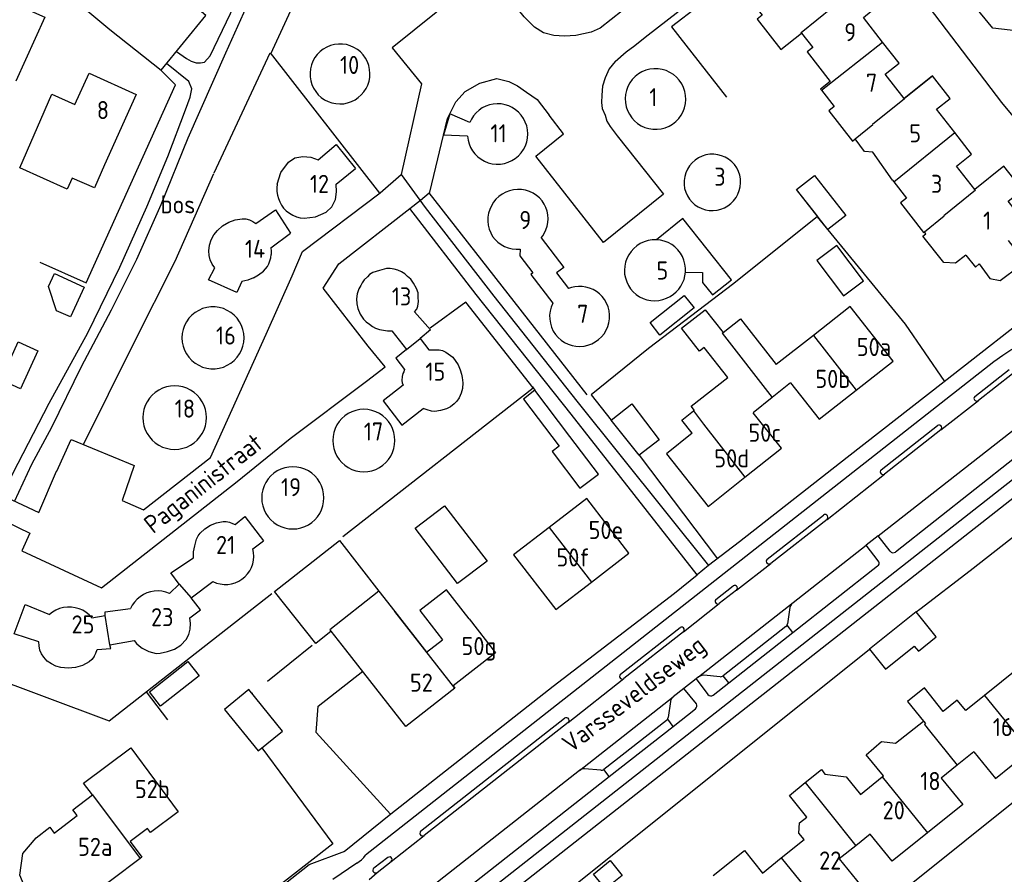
# Model space of a CAD drawing. Header units: metres. Extents: x 233874 to 239264, y 443832 to 448222.
# Tile 12 of 198: x 235058 to 235194, y 444508 to 444626. Entities that reach past the tile are written whole.
import ezdxf

# ---------------------------------------------------------------- set-up
doc = ezdxf.new("R2010")
doc.units = ezdxf.units.M
doc.header["$MEASUREMENT"] = 0
for name, color, linetype in [('DAKRAND', 4, 'Continuous'), ('DAKRAND-BYG', 4, 'Continuous'), ('FUNKTIEAAND', 253, 'Continuous'), ('HEG', 253, 'Continuous'), ('HEK', 253, 'Continuous'), ('HOOFDGEBOUW', 4, 'Continuous'), ('HUISNUMMER', 253, 'Continuous'), ('KANTVERH', 253, 'Continuous'), ('OVLIJNOBJ', 253, 'Continuous'), ('RASTER', 253, 'Continuous'), ('STRAATNAAM', 253, 'Continuous'), ('TUSSENMUUR', 253, 'Continuous')]:
    doc.layers.add(name, color=color, linetype=linetype)
doc.styles.get("Standard").update_dxf_attribs({"font": 'iso.shx'})

msp = doc.modelspace()

# ---------------------------------------------------------------- linework, layer by layer
at = {"layer": 'DAKRAND'}
for p, q in [((235164.55, 444575.71), (235162, 444573.65)), ((235162, 444573.65), (235159.4, 444571.56)), ((235107.57, 444546.87), (235109.78, 444544.04)), ((235102.99, 444538.74), (235100.96, 444541.29))]:
    msp.add_line(p, q, dxfattribs=at)
for points in [[(235069.56, 444605.88), (235068.16, 444602.68), (235065.07, 444604.02), (235064.37, 444602.52), (235057.84, 444605.49), (235062.26, 444615.65), (235065.47, 444614.22)], [(235178.67, 444603.75), (235175.94, 444607.65), (235174.79, 444607.71), (235173.5, 444609.48)], [(235150.01, 444591), (235152.38, 444590.96), (235152.39, 444589.59), (235153.75, 444587.88), (235156.39, 444589.97), (235149.64, 444598.47), (235145.98, 444595.51)], [(235188.84, 444593.39), (235187.42, 444592.27), (235185.77, 444592.36), (235182.88, 444596), (235183.28, 444596.31), (235183.09, 444596.59)], [(235190.7, 444592.17), (235192.17, 444590.13), (235193.6, 444589.85), (235196.31, 444591.9), (235196.35, 444593.33), (235194.74, 444595.43)], [(235127.1, 444594.2), (235127.06, 444593.3), (235128.88, 444590.93), (235128.58, 444590.7), (235131.63, 444586.72)], [(235151.12, 444571.8), (235151.24, 444571.89), (235150.79, 444572.46), (235155.87, 444576.44), (235152.62, 444580.59), (235151.95, 444580.07), (235149.46, 444583.25), (235152.74, 444585.82), (235155.21, 444582.67)], [(235155.21, 444582.67), (235157.61, 444584.55), (235162.58, 444578.22)], [(235150.95, 444568.73), (235149.52, 444570.55), (235151.12, 444571.8)], [(235100.96, 444541.29), (235098.82, 444539.62), (235093.11, 444546.8), (235102.1, 444553.89), (235107.57, 444546.87)], [(235120.06, 444543.01), (235116.9, 444547.05), (235113.21, 444544.17), (235116.36, 444540.13)], [(235188.82, 444530.31), (235187.65, 444531.76), (235185.71, 444530.2), (235183.09, 444533.46), (235180.77, 444531.59), (235182.96, 444528.87)], [(235177.43, 444521.28), (235175.04, 444524.21), (235177.17, 444526.04), (235179.1, 444525.81), (235182.96, 444528.87)], [(235166.59, 444520.35), (235168.84, 444522.16), (235169.33, 444521.53), (235172.25, 444521.16), (235174.23, 444518.71)], [(235166.44, 444512.45), (235165.71, 444513.36), (235165.82, 444514.76), (235166.8, 444515.57), (235164.41, 444518.58), (235166.59, 444520.35)], [(235153.86, 444507.47), (235158.17, 444510.94), (235160.68, 444507.82)]]:
    msp.add_lwpolyline(points, dxfattribs=at)
at = {"layer": 'DAKRAND-BYG'}
msp.add_line((235181.97, 444543.98), (235175.49, 444538.8), dxfattribs=at)
for points in [[(235167.89, 444604.41), (235172.23, 444598.88), (235169.74, 444596.93), (235165.4, 444602.46), (235167.89, 444604.41)], [(235168.19, 444592.62), (235171.87, 444587.73), (235174.67, 444589.84), (235170.98, 444594.73), (235168.19, 444592.62)], [(235062.63, 444590.86), (235066.74, 444588.94), (235064.86, 444584.84), (235062.91, 444585.69), (235061.83, 444589.06), (235062.63, 444590.86)], [(235145.11, 444584.06), (235149.84, 444587.81), (235151.22, 444586.08), (235146.48, 444582.32), (235145.11, 444584.06)], [(235129.17, 444574.68), (235127.56, 444573.46), (235132.51, 444566.92), (235131.55, 444566.19), (235135.37, 444561.13), (235137.95, 444563.07)], [(235137.95, 444563.07), (235134.02, 444568.26), (235129.17, 444574.68)], [(235146.38, 444567.8), (235143.6, 444565.7), (235139.74, 444570.52), (235142.6, 444572.8), (235146.38, 444567.8)], [(235118.44, 444547.89), (235112.58, 444555.57), (235116.66, 444558.69), (235122.53, 444551.01), (235118.44, 444547.89)], [(235182.26, 444538.56), (235184.73, 444540.53), (235181.97, 444543.98)], [(235175.49, 444538.8), (235177.69, 444536.04), (235181.7, 444539.25), (235182.26, 444538.56)], [(235082.65, 444535.14), (235077.31, 444530.95), (235075.77, 444532.91), (235081.11, 444537.1), (235082.65, 444535.14)], [(235094.23, 444527.48), (235089.56, 444533.24), (235086.16, 444530.48), (235090.83, 444524.72), (235094.23, 444527.48)], [(235141.24, 444507.49), (235138.92, 444505.62), (235137.26, 444507.67), (235139.57, 444509.55), (235141.24, 444507.49)]]:
    msp.add_lwpolyline(points, dxfattribs=at)
at = {"layer": 'HEG'}
for p, q in [((235168.24, 444598.7), (235180.41, 444583.83)), ((235143.6, 444565.7), (235154.44, 444551.35)), ((235182.46, 444544.37), (235189.44, 444549.72)), ((235181.97, 444543.98), (235182.46, 444544.37))]:
    msp.add_line(p, q, dxfattribs=at)
for points in [[(235159.3, 444633.64), (235148.06, 444625), (235155.69, 444615.27)], [(235084.75, 444604.78), (235092.48, 444621.38), (235107.66, 444601.97)], [(235060.6, 444592.39), (235067.03, 444589.53), (235079.41, 444616.96), (235077.32, 444619.04)], [(235165.33, 444602.46), (235168.3, 444598.75), (235156.71, 444589.44), (235144.9, 444580.47), (235136.94, 444574.03), (235139.74, 444570.52)], [(235102.55, 444554.41), (235128.94, 444574.99), (235119.6, 444586.89), (235114.64, 444583.28)], [(235106.32, 444483.52), (235119.99, 444494.22), (235133.15, 444504.96), (235175.49, 444538.8)]]:
    msp.add_lwpolyline(points, dxfattribs=at)
at = {"layer": 'HEK'}
for p, q in [((235136.42, 444574.02), (235114.53, 444602.02)), ((235189.44, 444549.72), (235206.48, 444563.08))]:
    msp.add_line(p, q, dxfattribs=at)
at = {"layer": 'HOOFDGEBOUW'}
for p, q in [((235117.36, 444612.93), (235116.49, 444609.99)), ((235120.13, 444611.74), (235117.36, 444612.93)), ((235119.82, 444609.86), (235116.49, 444609.99)), ((235173.12, 444609.17), (235173.5, 444609.48)), ((235101.64, 444603.23), (235104.3, 444605.36)), ((235178.67, 444603.75), (235178.85, 444603.52)), ((235092.61, 444594.38), (235095.32, 444596.42)), ((235130.04, 444595.76), (235133.15, 444591.69)), ((235133.15, 444591.69), (235132.13, 444590.91)), ((235132.13, 444590.91), (235133.8, 444588.74)), ((235167.72, 444582.24), (235162.58, 444578.22)), ((235173.63, 444574.67), (235178.76, 444578.69)), ((235163.29, 444566.65), (235159.4, 444571.56)), ((235158.22, 444562.63), (235163.29, 444566.65)), ((235082.05, 444553.14), (235082.31, 444554.06)), ((235090.11, 444552.71), (235091.57, 444553.8)), ((235137, 444548.11), (235142.19, 444552.13)), ((235081.57, 444545.94), (235084.58, 444548.18)), ((235078.55, 444546.55), (235079.92, 444547.81)), ((235067.83, 444543.17), (235069.64, 444543.5)), ((235196.12, 444536.18), (235191.4, 444532.39)), ((235191.4, 444532.39), (235188.82, 444530.31)), ((235189.95, 444524.59), (235187.64, 444522.74)), ((235189.95, 444524.59), (235192.93, 444520.92)), ((235192.93, 444520.92), (235197.64, 444524.71)), ((235187.64, 444522.74), (235185.43, 444520.96)), ((235174.23, 444518.71), (235177.23, 444521.12)), ((235177.23, 444521.12), (235177.43, 444521.28)), ((235175.59, 444513.2), (235173.58, 444511.59)), ((235178.63, 444509.46), (235175.59, 444513.2)), ((235183.51, 444513.38), (235178.63, 444509.46)), ((235163.28, 444509.91), (235166.44, 444512.45)), ((235173.58, 444511.59), (235171.31, 444509.77)), ((235160.68, 444507.82), (235163.28, 444509.91))]:
    msp.add_line(p, q, dxfattribs=at)
for points in [[(235170.34, 444627.78), (235167.71, 444631.14), (235169.64, 444632.7), (235167.36, 444635.63), (235158.92, 444628.82), (235160.64, 444626.62), (235159.93, 444626.06), (235163.23, 444621.84), (235166.07, 444624.13)], [(235177.3, 444622.89), (235174.64, 444626.29), (235176.79, 444628.03), (235174.42, 444631.07), (235170.34, 444627.78)], [(235051.94, 444622.9), (235054.81, 444629.26), (235061.3, 444626.34), (235057.3, 444617.46)], [(235166.07, 444624.13), (235167.64, 444622.13), (235166.88, 444621.52), (235170.06, 444617.44), (235168.73, 444616.37), (235168.86, 444616.21)], [(235105.39, 444621.1), (235105.01, 444621.51), (235104.58, 444621.86), (235104.1, 444622.15), (235103.59, 444622.37), (235103.06, 444622.53), (235102.51, 444622.61), (235101.95, 444622.61), (235101.39, 444622.54), (235100.86, 444622.4), (235100.34, 444622.19), (235099.86, 444621.91), (235099.42, 444621.57), (235099.03, 444621.18), (235098.69, 444620.73), (235098.42, 444620.25), (235098.22, 444619.73), (235098.08, 444619.19), (235098.02, 444618.63), (235098.04, 444618.08), (235098.13, 444617.53), (235098.29, 444616.99), (235098.52, 444616.49), (235098.82, 444616.02), (235099.17, 444615.59), (235099.58, 444615.21)], [(235184.2, 444618.23), (235180.31, 444615.09), (235177.68, 444618.45), (235179.58, 444619.98), (235177.3, 444622.89)], [(235099.58, 444615.21), (235100.04, 444614.9), (235100.53, 444614.65), (235101.05, 444614.47), (235101.59, 444614.36), (235102.14, 444614.32), (235102.69, 444614.35), (235103.23, 444614.46), (235103.76, 444614.64), (235104.25, 444614.88), (235104.71, 444615.19), (235105.12, 444615.56), (235105.48, 444615.98), (235105.78, 444616.44), (235106.02, 444616.93), (235106.19, 444617.46), (235106.29, 444618), (235106.32, 444618.55), (235106.27, 444619.1), (235106.15, 444619.64), (235105.96, 444620.16), (235105.71, 444620.65), (235105.39, 444621.1)], [(235149.49, 444617.11), (235149.16, 444617.59), (235148.78, 444618.02), (235148.34, 444618.39), (235147.86, 444618.69), (235147.34, 444618.93), (235146.79, 444619.1), (235146.22, 444619.18), (235145.65, 444619.2), (235145.08, 444619.13), (235144.52, 444618.98), (235143.99, 444618.76), (235143.5, 444618.47), (235143.05, 444618.12), (235142.65, 444617.71), (235142.31, 444617.24), (235142.04, 444616.74), (235141.84, 444616.2), (235141.71, 444615.64), (235141.67, 444615.07), (235141.7, 444614.5), (235141.8, 444613.93), (235141.99, 444613.39), (235142.25, 444612.88), (235142.57, 444612.4)], [(235065.47, 444614.22), (235067.42, 444618.56), (235073.95, 444615.61), (235069.56, 444605.88)], [(235187.3, 444610.34), (235184.78, 444613.58), (235186.65, 444615.09), (235184.2, 444618.23)], [(235142.57, 444612.4), (235142.95, 444611.98), (235143.39, 444611.61), (235143.88, 444611.3), (235144.4, 444611.07), (235144.95, 444610.91), (235145.51, 444610.82), (235146.08, 444610.81), (235146.65, 444610.88), (235147.2, 444611.02), (235147.73, 444611.24), (235148.23, 444611.53), (235148.68, 444611.89), (235149.08, 444612.3), (235149.41, 444612.76), (235149.68, 444613.26), (235149.89, 444613.8), (235150.01, 444614.36), (235150.06, 444614.93), (235150.03, 444615.5), (235149.92, 444616.06), (235149.74, 444616.6), (235149.49, 444617.11)], [(235168.86, 444616.21), (235170.61, 444613.96), (235169.86, 444613.35), (235173.12, 444609.17)], [(235127.26, 444612.77), (235126.89, 444613.17), (235126.48, 444613.52), (235126.02, 444613.81), (235125.53, 444614.04), (235125.02, 444614.21), (235124.48, 444614.31), (235123.94, 444614.34), (235123.4, 444614.29), (235122.87, 444614.18), (235122.36, 444614), (235121.87, 444613.76), (235121.42, 444613.45), (235121.02, 444613.09), (235120.66, 444612.68), (235120.36, 444612.23), (235120.13, 444611.74)], [(235120.85, 444607.4), (235121.25, 444607), (235121.7, 444606.66), (235122.19, 444606.39), (235122.71, 444606.18), (235123.26, 444606.04), (235123.81, 444605.98), (235124.38, 444605.99), (235124.93, 444606.08), (235125.47, 444606.25), (235125.98, 444606.48), (235126.45, 444606.78), (235126.89, 444607.14), (235127.26, 444607.56), (235127.58, 444608.02), (235127.84, 444608.52), (235128.02, 444609.05), (235128.14, 444609.6), (235128.17, 444610.16), (235128.13, 444610.72), (235128.02, 444611.27), (235127.83, 444611.8), (235127.58, 444612.3), (235127.26, 444612.77)], [(235119.82, 444609.86), (235119.9, 444609.32), (235120.04, 444608.8), (235120.25, 444608.3), (235120.52, 444607.83), (235120.85, 444607.4)], [(235190.1, 444602.48), (235187.56, 444605.72), (235189.62, 444607.38), (235187.3, 444610.34)], [(235099.15, 444606.6), (235101.64, 444608.68), (235104.3, 444605.36)], [(235093.46, 444603.2), (235093.99, 444604.84), (235095.02, 444606.24), (235095.94, 444606.85), (235097.03, 444607.06), (235098.11, 444606.95), (235099.15, 444606.6)], [(235157.11, 444605.45), (235156.8, 444605.91), (235156.42, 444606.31), (235155.99, 444606.66), (235155.52, 444606.94), (235155.01, 444607.15), (235154.48, 444607.29), (235153.93, 444607.36), (235153.37, 444607.35), (235152.83, 444607.26), (235152.3, 444607.09), (235151.8, 444606.85), (235151.34, 444606.55), (235150.93, 444606.18), (235150.57, 444605.76), (235150.28, 444605.29), (235150.05, 444604.79), (235149.9, 444604.26), (235149.82, 444603.71), (235149.82, 444603.16), (235149.89, 444602.61), (235150.04, 444602.08), (235150.27, 444601.58), (235150.56, 444601.11)], [(235150.56, 444601.11), (235150.92, 444600.71), (235151.32, 444600.35), (235151.77, 444600.06), (235152.26, 444599.83), (235152.78, 444599.66), (235153.31, 444599.57), (235153.85, 444599.56), (235154.38, 444599.61), (235154.91, 444599.74), (235155.41, 444599.94), (235155.88, 444600.21), (235156.3, 444600.54), (235156.68, 444600.92), (235157.01, 444601.35), (235157.27, 444601.82), (235157.46, 444602.33), (235157.59, 444602.85), (235157.64, 444603.39), (235157.61, 444603.93), (235157.52, 444604.46), (235157.35, 444604.97), (235157.11, 444605.45)], [(235197.32, 444597.51), (235194.71, 444600.85), (235196.66, 444602.43), (235194.1, 444605.71), (235190.1, 444602.48)], [(235093.46, 444603.2), (235093.42, 444602.7), (235093.43, 444602.19), (235093.51, 444601.7), (235093.64, 444601.21), (235093.83, 444600.75), (235094.08, 444600.31), (235094.37, 444599.9)], [(235097.2, 444598.5), (235098.79, 444598.69), (235100.25, 444599.34), (235101.06, 444600.08), (235101.54, 444601.07), (235101.71, 444602.15), (235101.64, 444603.23)], [(235178.85, 444603.52), (235180.6, 444601.28), (235179.79, 444600.63), (235182.99, 444596.52), (235183.09, 444596.59)], [(235130.17, 444600.89), (235129.8, 444601.3), (235129.37, 444601.66), (235128.9, 444601.96), (235128.39, 444602.2), (235127.86, 444602.36), (235127.31, 444602.46), (235126.75, 444602.48), (235126.2, 444602.43), (235125.65, 444602.3), (235125.13, 444602.11), (235124.64, 444601.84), (235124.18, 444601.52), (235123.77, 444601.14), (235123.42, 444600.71), (235123.13, 444600.23), (235122.9, 444599.72), (235122.74, 444599.18), (235122.65, 444598.63), (235122.64, 444598.08), (235122.7, 444597.52), (235122.83, 444596.98), (235123.04, 444596.46), (235123.3, 444595.97)], [(235130.46, 444596.39), (235130.69, 444596.87), (235130.85, 444597.38), (235130.95, 444597.89), (235130.98, 444598.42), (235130.94, 444598.95), (235130.84, 444599.47), (235130.68, 444599.97), (235130.46, 444600.45), (235130.17, 444600.89)], [(235090.54, 444597.78), (235093.23, 444599.65), (235095.32, 444596.42)], [(235094.37, 444599.9), (235094.74, 444599.51), (235095.17, 444599.17), (235095.64, 444598.9), (235096.14, 444598.69), (235096.66, 444598.56), (235097.2, 444598.5)], [(235085.19, 444596.79), (235085.92, 444597.43), (235086.76, 444597.93)], [(235086.76, 444597.93), (235087.67, 444598.27), (235088.64, 444598.42), (235089.15, 444598.39), (235089.64, 444598.25)], [(235089.64, 444598.25), (235090.1, 444598.04), (235090.54, 444597.78)], [(235083.99, 444593.97), (235084.09, 444594.75), (235084.33, 444595.49), (235084.7, 444596.18), (235085.19, 444596.79)], [(235123.3, 444595.97), (235123.65, 444595.54), (235124.05, 444595.17), (235124.49, 444594.84), (235124.97, 444594.58), (235125.48, 444594.38), (235126.01, 444594.25), (235126.56, 444594.19), (235127.1, 444594.2)], [(235130.04, 444595.76), (235130.27, 444596.07), (235130.46, 444596.39)], [(235143.27, 444594.65), (235142.85, 444594.3), (235142.47, 444593.89), (235142.16, 444593.43), (235141.9, 444592.93), (235141.72, 444592.41), (235141.6, 444591.87), (235141.56, 444591.32), (235141.59, 444590.76), (235141.69, 444590.22), (235141.87, 444589.69), (235142.11, 444589.19), (235142.42, 444588.73), (235142.78, 444588.31), (235143.2, 444587.94), (235143.66, 444587.63), (235144.16, 444587.39), (235144.68, 444587.21), (235145.23, 444587.1), (235145.78, 444587.07), (235146.33, 444587.11), (235146.88, 444587.22), (235147.4, 444587.41), (235147.9, 444587.66), (235148.36, 444587.97)], [(235145.98, 444595.51), (235145.4, 444595.49), (235144.83, 444595.4), (235144.28, 444595.22), (235143.75, 444594.97), (235143.27, 444594.65)], [(235150.01, 444591), (235150.01, 444591.56), (235149.94, 444592.12), (235149.8, 444592.67), (235149.58, 444593.19), (235149.3, 444593.67), (235148.95, 444594.12), (235148.55, 444594.51), (235148.1, 444594.85), (235147.61, 444595.12), (235147.08, 444595.32), (235146.54, 444595.46), (235145.98, 444595.51)], [(235090.19, 444590.22), (235089.41, 444589.9), (235088.59, 444589.73), (235087.9, 444588.23), (235083.98, 444589.96), (235084.82, 444591.63), (235084.46, 444592.15), (235084.2, 444592.73), (235084.04, 444593.34), (235084, 444593.97)], [(235092.47, 444592.57), (235092.59, 444593.01), (235092.66, 444593.47)], [(235092.61, 444594.38), (235092.66, 444593.92), (235092.65, 444593.47)], [(235188.84, 444593.39), (235190.15, 444591.72), (235190.7, 444592.17)], [(235090.18, 444590.22), (235090.9, 444590.66), (235091.56, 444591.18), (235091.85, 444591.48), (235092.11, 444591.81)], [(235092.11, 444591.81), (235092.31, 444592.18), (235092.47, 444592.57)], [(235112.49, 444585.54), (235112.83, 444585.91), (235112.95, 444586.31), (235113.04, 444586.98), (235113.01, 444587.53), (235112.98, 444588.18), (235112.76, 444588.76), (235112.37, 444589.49), (235111.97, 444590.05), (235111.51, 444590.44), (235111.14, 444590.81), (235110.68, 444591.09), (235110.16, 444591.3), (235109.67, 444591.42), (235109.12, 444591.52), (235108.6, 444591.52), (235107.65, 444591.27), (235106.7, 444590.97), (235106.27, 444590.72), (235105.97, 444590.38), (235105.53, 444589.98), (235105.24, 444589.55), (235105.05, 444589.16), (235104.8, 444588.7), (235104.56, 444588.03), (235104.47, 444587.33), (235104.48, 444586.64), (235104.62, 444585.97), (235104.95, 444585.2), (235105.41, 444584.51), (235105.81, 444584.14), (235106.26, 444583.81)], [(235148.36, 444587.97), (235148.74, 444588.3), (235149.08, 444588.68), (235149.38, 444589.09), (235149.62, 444589.53), (235149.81, 444590.01), (235149.94, 444590.5), (235150.01, 444591)], [(235135.18, 444589.04), (235134.71, 444588.99), (235134.25, 444588.89), (235133.8, 444588.74)], [(235138.8, 444587.22), (235138.47, 444587.64), (235138.1, 444588.01), (235137.68, 444588.33), (235137.23, 444588.6), (235136.74, 444588.8), (235136.23, 444588.95), (235135.71, 444589.03), (235135.18, 444589.04)], [(235131.63, 444586.72), (235131.41, 444586.19), (235131.27, 444585.64), (235131.2, 444585.07), (235131.21, 444584.5), (235131.3, 444583.94), (235131.47, 444583.39), (235131.71, 444582.87), (235132.02, 444582.39)], [(235132.02, 444582.39), (235132.39, 444581.97), (235132.8, 444581.6), (235133.27, 444581.29), (235133.77, 444581.05), (235134.3, 444580.87), (235134.85, 444580.77), (235135.4, 444580.74), (235135.96, 444580.79), (235136.51, 444580.91), (235137.03, 444581.1), (235137.52, 444581.36), (235137.98, 444581.68), (235138.39, 444582.06), (235138.74, 444582.5), (235139.03, 444582.97), (235139.25, 444583.48), (235139.41, 444584.02), (235139.49, 444584.57), (235139.5, 444585.13), (235139.43, 444585.68), (235139.29, 444586.22), (235139.08, 444586.74), (235138.8, 444587.22)], [(235088.89, 444581.93), (235088.85, 444582.52), (235088.73, 444583.09), (235088.53, 444583.64), (235088.26, 444584.16), (235087.92, 444584.64), (235087.52, 444585.06), (235087.07, 444585.43), (235086.57, 444585.73), (235086.03, 444585.97), (235085.46, 444586.13), (235084.89, 444586.21), (235084.3, 444586.21), (235083.72, 444586.13), (235083.15, 444585.97), (235082.62, 444585.73), (235082.12, 444585.43), (235081.66, 444585.06), (235081.26, 444584.64), (235080.92, 444584.16), (235080.65, 444583.64), (235080.45, 444583.09), (235080.33, 444582.52), (235080.29, 444581.93)], [(235112.49, 444585.54), (235114.7, 444583.02), (235113.25, 444581.84)], [(235178.76, 444578.69), (235172.83, 444586.25), (235167.72, 444582.24)], [(235106.26, 444583.81), (235106.66, 444583.51), (235107.1, 444583.26), (235107.64, 444583.08), (235108.19, 444582.98), (235108.76, 444582.92), (235109.34, 444582.91), (235111.36, 444580.3)], [(235056.6, 444579.13), (235057.62, 444581.36), (235060.34, 444580.12)], [(235080.29, 444581.93), (235080.33, 444581.35), (235080.45, 444580.77), (235080.65, 444580.22), (235080.92, 444579.7), (235081.26, 444579.23), (235081.66, 444578.8), (235082.12, 444578.43), (235082.62, 444578.13), (235083.15, 444577.89), (235083.72, 444577.74), (235084.3, 444577.66), (235084.89, 444577.66), (235085.46, 444577.74), (235086.03, 444577.89), (235086.57, 444578.13), (235087.07, 444578.43), (235087.52, 444578.8), (235087.92, 444579.23), (235088.26, 444579.7), (235088.53, 444580.22), (235088.73, 444580.77), (235088.85, 444581.35), (235088.89, 444581.93)], [(235113.25, 444581.84), (235114.49, 444580.26), (235114.94, 444580.28), (235115.37, 444580.28), (235115.89, 444580.25), (235116.38, 444580.16), (235116.84, 444579.94), (235117.8, 444579.26), (235118.54, 444578.2), (235118.83, 444577.49), (235119.01, 444576.91), (235119.1, 444576.42), (235119.16, 444575.69), (235119.13, 444574.92), (235118.95, 444574.28), (235118.67, 444573.6), (235118.37, 444573.14), (235117.97, 444572.78), (235117.48, 444572.38), (235116.9, 444572.1), (235116.07, 444571.86), (235115.3, 444571.71), (235114.82, 444571.77), (235114.23, 444571.98), (235113.68, 444572.13)], [(235060.34, 444580.12), (235057.94, 444574.87), (235055.22, 444576.11)], [(235111.36, 444580.3), (235109.92, 444579.13), (235111.11, 444577.54), (235111, 444577.23), (235110.89, 444576.97), (235110.77, 444576.56), (235110.75, 444576.03), (235110.79, 444575.68), (235110.9, 444575.36), (235108.14, 444573.19), (235110.75, 444569.85), (235113.68, 444572.13)], [(235164.55, 444575.71), (235168.51, 444570.65), (235173.63, 444574.67)], [(235083.69, 444570.88), (235083.65, 444571.46), (235083.54, 444572.02), (235083.35, 444572.57), (235083.1, 444573.09), (235082.78, 444573.57), (235082.39, 444574), (235081.96, 444574.38), (235081.48, 444574.7), (235080.96, 444574.95), (235080.42, 444575.14), (235079.85, 444575.25), (235079.28, 444575.29), (235078.7, 444575.25), (235078.14, 444575.14), (235077.59, 444574.95), (235077.07, 444574.7), (235076.59, 444574.38), (235076.16, 444574), (235075.78, 444573.57), (235075.46, 444573.09), (235075.2, 444572.57), (235075.02, 444572.02), (235074.91, 444571.46), (235074.87, 444570.88)], [(235109.77, 444567.71), (235109.74, 444568.27), (235109.63, 444568.83), (235109.45, 444569.36), (235109.21, 444569.87), (235108.89, 444570.34), (235108.52, 444570.77), (235108.1, 444571.14), (235107.63, 444571.45), (235107.13, 444571.7), (235106.59, 444571.89), (235106.04, 444571.99), (235105.47, 444572.03), (235104.91, 444571.99), (235104.36, 444571.89), (235103.82, 444571.7), (235103.32, 444571.45), (235102.85, 444571.14), (235102.42, 444570.77), (235102.05, 444570.34), (235101.74, 444569.87), (235101.49, 444569.36), (235101.32, 444568.83), (235101.21, 444568.27), (235101.17, 444567.71)], [(235074.87, 444570.88), (235074.91, 444570.31), (235075.02, 444569.74), (235075.2, 444569.2), (235075.46, 444568.68), (235075.78, 444568.2), (235076.16, 444567.77), (235076.59, 444567.39), (235077.07, 444567.07), (235077.59, 444566.81), (235078.14, 444566.63), (235078.7, 444566.51), (235079.28, 444566.47), (235079.85, 444566.51), (235080.42, 444566.63), (235080.96, 444566.81), (235081.48, 444567.07), (235081.96, 444567.39), (235082.39, 444567.77), (235082.78, 444568.2), (235083.1, 444568.68), (235083.35, 444569.2), (235083.54, 444569.74), (235083.65, 444570.31), (235083.69, 444570.88)], [(235150.95, 444568.73), (235147.36, 444565.88), (235153.13, 444558.59), (235158.22, 444562.63)], [(235101.17, 444567.71), (235101.21, 444567.15), (235101.32, 444566.59), (235101.49, 444566.06), (235101.74, 444565.55), (235102.05, 444565.08), (235102.42, 444564.66), (235102.85, 444564.28), (235103.32, 444563.97), (235103.82, 444563.72), (235104.36, 444563.53), (235104.91, 444563.42), (235105.47, 444563.39), (235106.04, 444563.42), (235106.59, 444563.53), (235107.13, 444563.72), (235107.63, 444563.97), (235108.1, 444564.28), (235108.52, 444564.66), (235108.89, 444565.08), (235109.21, 444565.55), (235109.45, 444566.06), (235109.63, 444566.59), (235109.74, 444567.15), (235109.77, 444567.71)], [(235099.93, 444559.77), (235099.9, 444560.33), (235099.79, 444560.88), (235099.61, 444561.42), (235099.36, 444561.92), (235099.05, 444562.39), (235098.68, 444562.82), (235098.25, 444563.19), (235097.79, 444563.5), (235097.28, 444563.75), (235096.75, 444563.93), (235096.2, 444564.04), (235095.63, 444564.08), (235095.07, 444564.04), (235094.52, 444563.93), (235093.98, 444563.75), (235093.48, 444563.5), (235093.01, 444563.19), (235092.59, 444562.82), (235092.22, 444562.39), (235091.9, 444561.92), (235091.66, 444561.42), (235091.48, 444560.88), (235091.37, 444560.33), (235091.33, 444559.77)], [(235091.33, 444559.77), (235091.37, 444559.21), (235091.48, 444558.65), (235091.66, 444558.12), (235091.9, 444557.61), (235092.22, 444557.15), (235092.59, 444556.72), (235093.01, 444556.35), (235093.48, 444556.04), (235093.98, 444555.79), (235094.52, 444555.6), (235095.07, 444555.49), (235095.63, 444555.46), (235096.2, 444555.49), (235096.75, 444555.6), (235097.28, 444555.79), (235097.79, 444556.04), (235098.25, 444556.35), (235098.68, 444556.72), (235099.05, 444557.15), (235099.36, 444557.61), (235099.61, 444558.12), (235099.79, 444558.65), (235099.9, 444559.21), (235099.93, 444559.77)], [(235142.19, 444552.13), (235136.33, 444559.7), (235131.15, 444555.69)], [(235082.31, 444554.06), (235082.51, 444554.5), (235082.79, 444554.88), (235083.47, 444555.49), (235084.24, 444555.97), (235085.09, 444556.31), (235085.98, 444556.49), (235086.42, 444556.49), (235086.86, 444556.4), (235087.27, 444556.24), (235087.67, 444556.06)], [(235087.67, 444556.06), (235088.98, 444557.17), (235091.57, 444553.8)], [(235131.15, 444555.69), (235126.2, 444551.86), (235132.06, 444544.29), (235137, 444548.11)], [(235079.92, 444547.81), (235078.77, 444549.41), (235081.87, 444551.48), (235081.87, 444551.9), (235081.9, 444552.32)], [(235081.9, 444552.32), (235081.96, 444552.73), (235082.05, 444553.14)], [(235084.58, 444548.18), (235085.07, 444547.98), (235085.58, 444547.85), (235086.11, 444547.78), (235086.64, 444547.79), (235087.16, 444547.87), (235087.67, 444548.01), (235088.15, 444548.23), (235088.6, 444548.51), (235089.01, 444548.84), (235089.37, 444549.23), (235089.67, 444549.66), (235089.92, 444550.13), (235090.09, 444550.62), (235090.2, 444551.14), (235090.24, 444551.67), (235090.21, 444552.2), (235090.11, 444552.71)], [(235078.55, 444546.55), (235078.05, 444546.73), (235077.52, 444546.84), (235076.99, 444546.88), (235076.46, 444546.86), (235075.93, 444546.76), (235075.42, 444546.6), (235074.94, 444546.37), (235074.49, 444546.08), (235074.08, 444545.73), (235073.72, 444545.34), (235073.41, 444544.9), (235073.17, 444544.43)], [(235081.37, 444543.18), (235082.86, 444544.26), (235081.57, 444545.94)], [(235068.12, 444537.81), (235067.81, 444537.39), (235067.42, 444537.05), (235066.52, 444536.57), (235065.54, 444536.28), (235064.52, 444536.18), (235063.51, 444536.27), (235062.83, 444536.46), (235062.2, 444536.77), (235061.64, 444537.18), (235061.16, 444537.69), (235060.85, 444538.17), (235060.63, 444538.7), (235060.51, 444539.26), (235060.47, 444539.83), (235057.03, 444540.96), (235058.56, 444544.99), (235061.94, 444543.6)], [(235067.83, 444543.17), (235067.45, 444543.57), (235067.02, 444543.91), (235066.55, 444544.2), (235066.05, 444544.41), (235065.52, 444544.56), (235064.97, 444544.64), (235064.42, 444544.64), (235063.88, 444544.57), (235063.35, 444544.43), (235062.84, 444544.22), (235062.37, 444543.94), (235061.94, 444543.6)], [(235069.64, 444543.5), (235069.65, 444543.97), (235073.17, 444544.43)], [(235070.3, 444539.42), (235073.66, 444540), (235073.99, 444539.61), (235074.36, 444539.26), (235074.77, 444538.96), (235075.22, 444538.71), (235075.7, 444538.5), (235076.21, 444538.34), (235076.73, 444538.24), (235077.26, 444538.26), (235078.27, 444538.48), (235079.24, 444538.84), (235080.13, 444539.39), (235080.85, 444540.14), (235081.23, 444540.84), (235081.43, 444541.6), (235081.47, 444542.39), (235081.37, 444543.18)], [(235109.78, 444544.04), (235114.17, 444538.41), (235116.36, 444540.13)], [(235120.06, 444543.01), (235123.71, 444538.33), (235117.82, 444533.73), (235118.08, 444533.4)], [(235068.12, 444537.81), (235068.35, 444538.27), (235068.54, 444538.76), (235070.42, 444538.93), (235070.3, 444539.42)], [(235118.08, 444533.4), (235111.29, 444528.1), (235102.99, 444538.74)], [(235067.9, 444518.64), (235066.67, 444520.28), (235073.2, 444525.14), (235079.78, 444516.29)], [(235185.43, 444520.96), (235188.4, 444517.31), (235183.51, 444513.38)], [(235074.5, 444509.83), (235066.66, 444503.91), (235064.02, 444502.86), (235061.06, 444503.29), (235058.92, 444505), (235057.86, 444507.54), (235058.27, 444510.52), (235060.08, 444512.71), (235061.97, 444514.15), (235062.58, 444513.35), (235065.77, 444515.78), (235065.16, 444516.58), (235067.9, 444518.64)], [(235079.78, 444516.29), (235075.93, 444513.43), (235075.51, 444513.99), (235073.1, 444512.17), (235074.73, 444510.01), (235074.5, 444509.83)], [(235171.31, 444509.77), (235174.29, 444506.1), (235169.5, 444502.24)]]:
    msp.add_lwpolyline(points, dxfattribs=at)
at = {"layer": 'KANTVERH'}
for p, q in [((235113.3, 444600.98), (235114.53, 444602.02)), ((235192.72, 444578.6), (235160.3, 444553.16)), ((235190.06, 444573.82), (235194.81, 444577.56)), ((235195.29, 444576.93), (235190.6, 444573.27)), ((235185.38, 444569.18), (235190.6, 444573.27)), ((235176.68, 444554.5), (235199.09, 444572.04)), ((235177.11, 444563.67), (235184.91, 444569.77)), ((235185.38, 444569.18), (235177.59, 444563.07)), ((235153.49, 444526.88), (235203.74, 444566.33)), ((235195.59, 444565.26), (235179.08, 444552.27)), ((235152.18, 444528.5), (235196.57, 444563.35)), ((235169.61, 444556.79), (235177.59, 444563.07)), ((235161.31, 444551.29), (235169.12, 444557.39)), ((235169.61, 444556.79), (235161.81, 444550.69)), ((235176.68, 444554.5), (235175.04, 444553.2)), ((235178.36, 444552.38), (235176.68, 444554.5)), ((235160.3, 444553.16), (235105.7, 444510.29)), ((235151.82, 444534.97), (235175.04, 444553.2)), ((235176.69, 444551.06), (235175.04, 444553.2)), ((235157.07, 444546.97), (235161.81, 444550.69)), ((235164.86, 444541.12), (235176.62, 444550.35)), ((235154.23, 444545.71), (235156.6, 444547.58)), ((235157.07, 444546.97), (235154.69, 444545.13)), ((235149.72, 444541.2), (235154.69, 444545.13)), ((235164.48, 444544.57), (235164.15, 444542.34)), ((235141.02, 444535.34), (235149.27, 444541.81)), ((235163.92, 444541.94), (235155.24, 444535.13)), ((235164.86, 444541.12), (235164.08, 444542.14)), ((235149.72, 444541.2), (235141.47, 444534.74)), ((235156.02, 444534.17), (235164.86, 444541.12)), ((235133.76, 444528.65), (235141.47, 444534.74)), ((235151.47, 444534.71), (235149.78, 444533.36)), ((235151.82, 444534.97), (235151.47, 444534.71)), ((235151.47, 444534.71), (235153.12, 444532.54)), ((235154.83, 444535.01), (235152.55, 444535.21)), ((235156.02, 444534.17), (235155.24, 444535.13)), ((235149.78, 444533.36), (235148.3, 444532.22)), ((235151.52, 444531.24), (235149.78, 444533.36)), ((235153.83, 444532.43), (235156.02, 444534.17)), ((235135.32, 444522.01), (235148.3, 444532.22)), ((235147.92, 444531.58), (235147.61, 444529.36)), ((235148.31, 444528.1), (235151.39, 444530.55)), ((235113.33, 444513.6), (235133.26, 444529.25)), ((235148.31, 444528.1), (235147.55, 444529.13)), ((235133.76, 444528.65), (235113.83, 444513.02)), ((235115.89, 444500), (235152.18, 444528.5)), ((235147.39, 444528.96), (235138.7, 444522.14)), ((235139.46, 444521.17), (235148.31, 444528.1)), ((235119.27, 444500), (235153.49, 444526.88)), ((235138.31, 444522.06), (235136.03, 444522.24)), ((235135.32, 444522.01), (235111.01, 444502.91)), ((235112.48, 444500), (235139.46, 444521.17)), ((235139.46, 444521.17), (235138.7, 444522.14)), ((235109.26, 444509.41), (235113.83, 444513.02)), ((235097.92, 444509), (235102.83, 444510.83)), ((235108.79, 444509.97), (235106.86, 444508.51)), ((235086.41, 444500), (235097.92, 444509)), ((235104.48, 444509.2), (235101.2, 444506.92)), ((235107.3, 444507.89), (235109.26, 444509.41)), ((235106.23, 444506.92), (235107.3, 444507.89))]:
    msp.add_line(p, q, dxfattribs=at)
for points in [[(235079.52, 444621.58), (235080.91, 444620.62), (235081.58, 444620.22), (235082.25, 444620), (235082.84, 444619.99), (235083.4, 444620.12), (235084.19, 444620.99), (235087.03, 444626.86), (235091.15, 444635.68), (235094.99, 444645.09), (235097.77, 444652.05), (235100.69, 444660.04), (235103.15, 444667.39)], [(235057.12, 444559.29), (235059.49, 444564.42), (235062.29, 444569.55), (235066.37, 444577.95), (235070.55, 444585.8), (235074.04, 444592.83), (235077.42, 444600.37), (235081.14, 444609.61), (235086.35, 444621.41), (235091.75, 444633.42), (235097.08, 444645.08), (235101.46, 444656.42), (235104.72, 444666.27)], [(235030.62, 444657.41), (235054.93, 444637.45), (235070.29, 444624.63), (235077.39, 444618.98), (235083.61, 444626.55), (235075.24, 444633.7), (235068.08, 444633.09), (235061.54, 444638.6), (235032.79, 444662.42), (235031.35, 444663.65)], [(235159.44, 444634.03), (235160.61, 444635.07), (235171.51, 444643.51), (235183.76, 444627.65), (235193.79, 444614.53), (235200.2, 444606.79), (235204.28, 444601.43), (235206.86, 444598.2)], [(235143.67, 444630.5), (235144.31, 444629.67), (235138.18, 444624.83), (235136.94, 444624.24), (235134.81, 444623.8), (235133.27, 444623.72), (235131.8, 444623.79), (235130.34, 444624.16), (235129.09, 444624.97), (235127.68, 444626.37), (235115.64, 444641.35), (235111.65, 444638), (235118.52, 444629.45), (235109.38, 444622.09), (235113.45, 444617.12), (235110.66, 444604.53)], [(235140.28, 444620.2), (235141.82, 444621.55), (235142.99, 444622.41), (235144.45, 444623.56), (235159.17, 444635.02)], [(235199.63, 444621.15), (235197.37, 444624.26), (235192.56, 444624.82), (235188.73, 444629.5)], [(235055.45, 444560.07), (235056.89, 444563.15), (235061.92, 444572.89), (235067.27, 444582.63), (235071.68, 444591.73), (235075.41, 444600.09), (235078.34, 444607.02), (235080.78, 444613.48), (235081.41, 444615.27), (235081.67, 444616.41), (235081.25, 444617.42), (235078.15, 444619.91)], [(235140.28, 444620.2), (235139.45, 444619.19), (235138.87, 444617.95), (235138.52, 444616.77), (235138.45, 444615.52), (235138.39, 444614.5), (235138.49, 444613.68), (235138.88, 444612.77), (235139.1, 444611.92), (235139.57, 444611.21), (235140.55, 444609.92), (235146.98, 444601.82), (235138.68, 444595.14), (235129.28, 444607.09), (235133.14, 444610.2), (235131.15, 444612.76)], [(235114.53, 444602.02), (235114.62, 444602.09), (235117.04, 444612.29), (235118.23, 444614.62), (235119.52, 444616.02), (235121.53, 444617.19), (235123.91, 444617.84), (235125.57, 444617.41), (235126.74, 444616.83), (235127.99, 444615.95), (235129.48, 444614.93), (235131.15, 444612.76)], [(235052.86, 444561.28), (235060.46, 444557.73), (235062.92, 444563.48), (235062.97, 444563.46), (235064.96, 444567.86), (235073.65, 444564.25), (235072.03, 444559.42), (235074.96, 444558.11), (235084.23, 444565.34), (235091.95, 444582.46), (235095.57, 444590.52), (235096.96, 444593.87), (235107.74, 444602.03), (235110.66, 444604.53), (235113.98, 444599.99), (235123.46, 444587.72), (235134.98, 444573.14), (235153.18, 444550.4), (235151.62, 444549.11), (235134.17, 444571.37), (235121.02, 444587.95), (235111.83, 444599.84)], [(235052.43, 444558.14), (235059.22, 444554.86), (235058.13, 444552.44), (235069.14, 444547.33), (235087.91, 444562.02), (235095.26, 444567.98), (235105.85, 444575.95), (235108.41, 444577.91), (235106.09, 444580.79), (235099.86, 444588.81), (235102.01, 444592.18), (235111.83, 444599.84), (235113.3, 444600.98)], [(235209.11, 444594.16), (235199.98, 444586.92), (235185.83, 444575.82), (235172.39, 444565.36), (235157.49, 444553.67), (235153.18, 444550.4)], [(235195.2, 444580.3), (235193.94, 444579.48), (235192.72, 444578.6)], [(235190.06, 444573.82), (235189.98, 444573.68), (235189.96, 444573.51), (235190.02, 444573.36), (235190.13, 444573.24), (235190.29, 444573.18), (235190.45, 444573.19), (235190.6, 444573.27)], [(235185.38, 444569.18), (235185.48, 444569.31), (235185.52, 444569.47), (235185.48, 444569.63), (235185.38, 444569.77), (235185.23, 444569.84), (235185.06, 444569.84), (235184.91, 444569.77)], [(235177.11, 444563.67), (235177.02, 444563.54), (235176.99, 444563.38), (235177.03, 444563.22), (235177.13, 444563.1), (235177.28, 444563.02), (235177.44, 444563.01), (235177.59, 444563.07)], [(235169.61, 444556.79), (235169.7, 444556.93), (235169.73, 444557.09), (235169.69, 444557.26), (235169.59, 444557.39), (235169.44, 444557.46), (235169.27, 444557.46), (235169.12, 444557.39)], [(235178.36, 444552.38), (235178.51, 444552.25), (235178.7, 444552.18), (235178.9, 444552.19), (235179.08, 444552.27)], [(235161.31, 444551.29), (235161.21, 444551.15), (235161.18, 444550.99), (235161.22, 444550.82), (235161.33, 444550.69), (235161.48, 444550.62), (235161.65, 444550.62), (235161.81, 444550.69)], [(235176.62, 444550.35), (235176.74, 444550.46), (235176.81, 444550.61), (235176.83, 444550.77), (235176.78, 444550.93), (235176.69, 444551.06)], [(235102.74, 444510.79), (235109.19, 444516.01), (235131.7, 444533.71), (235148.48, 444546.57), (235151.62, 444549.11)], [(235157.07, 444546.97), (235157.17, 444547.11), (235157.2, 444547.27), (235157.16, 444547.43), (235157.06, 444547.56), (235156.92, 444547.63), (235156.75, 444547.64), (235156.6, 444547.58)], [(235154.23, 444545.71), (235154.14, 444545.58), (235154.11, 444545.42), (235154.15, 444545.27), (235154.25, 444545.15), (235154.39, 444545.08), (235154.55, 444545.07), (235154.69, 444545.13)], [(235164.89, 444545.23), (235164.69, 444545.05), (235164.55, 444544.83), (235164.48, 444544.57)], [(235149.72, 444541.2), (235149.82, 444541.33), (235149.85, 444541.48), (235149.82, 444541.64), (235149.72, 444541.77), (235149.58, 444541.85), (235149.42, 444541.86), (235149.27, 444541.81)], [(235163.92, 444541.94), (235164.03, 444542.05), (235164.11, 444542.19), (235164.15, 444542.34)], [(235173.37, 444500), (235219.13, 444536.67), (235223.95, 444540.54), (235226.14, 444537.81), (235219.77, 444530.95), (235223.44, 444527.56), (235218.27, 444521.95), (235214.6, 444525.34), (235206.15, 444516.18), (235210.62, 444511.93)], [(235109.18, 444515.99), (235098.86, 444527.29), (235099.15, 444530.94), (235105.32, 444535.76)], [(235141.02, 444535.34), (235140.92, 444535.21), (235140.88, 444535.05), (235140.92, 444534.9), (235141.01, 444534.76), (235141.16, 444534.69), (235141.32, 444534.68), (235141.47, 444534.74)], [(235152.55, 444535.21), (235152.29, 444535.18), (235152.04, 444535.1), (235151.82, 444534.97)], [(235154.83, 444535.01), (235154.98, 444535.02), (235155.12, 444535.06), (235155.24, 444535.13)], [(235148.3, 444532.22), (235148.11, 444532.05), (235147.98, 444531.83), (235147.92, 444531.58)], [(235153.12, 444532.54), (235153.27, 444532.41), (235153.46, 444532.35), (235153.65, 444532.35), (235153.83, 444532.43)], [(235151.39, 444530.55), (235151.51, 444530.7), (235151.58, 444530.87), (235151.58, 444531.06), (235151.52, 444531.24)], [(235133.76, 444528.65), (235133.86, 444528.78), (235133.9, 444528.95), (235133.86, 444529.12), (235133.75, 444529.25), (235133.59, 444529.33), (235133.42, 444529.33), (235133.26, 444529.25)], [(235147.39, 444528.96), (235147.51, 444529.07), (235147.58, 444529.21), (235147.61, 444529.36)], [(235136.03, 444522.24), (235135.78, 444522.24), (235135.53, 444522.16), (235135.32, 444522.01)], [(235138.31, 444522.06), (235138.51, 444522.07), (235138.7, 444522.14)], [(235113.33, 444513.6), (235113.25, 444513.46), (235113.22, 444513.3), (235113.27, 444513.14), (235113.37, 444513.02), (235113.52, 444512.95), (235113.68, 444512.96), (235113.83, 444513.02)], [(235104.48, 444509.2), (235104.83, 444509.42), (235105.15, 444509.67), (235105.45, 444509.97), (235105.7, 444510.29)], [(235109.26, 444509.41), (235109.35, 444509.54), (235109.39, 444509.7), (235109.35, 444509.85), (235109.24, 444509.98), (235109.1, 444510.05), (235108.93, 444510.04), (235108.79, 444509.97)], [(235106.86, 444508.51), (235106.75, 444508.38), (235106.71, 444508.22), (235106.74, 444508.06), (235106.84, 444507.92), (235106.98, 444507.84), (235107.15, 444507.83), (235107.3, 444507.89)]]:
    msp.add_lwpolyline(points, dxfattribs=at)
at = {"layer": 'OVLIJNOBJ'}
for points in [[(235092.58, 444621.25), (235097.56, 444632.09), (235101.95, 444643.82), (235106.62, 444654.54), (235108.33, 444658.82)], [(235066.66, 444567.16), (235073.59, 444581.08), (235079.34, 444592.55), (235084.72, 444604.7)]]:
    msp.add_lwpolyline(points, dxfattribs=at)
at = {"layer": 'RASTER'}
for p, q in [((235180.41, 444583.83), (235185.9, 444575.87)), ((235128.83, 444575.13), (235129.17, 444574.68)), ((235070.21, 444528.89), (235092.73, 444546.52)), ((235092.11, 444534.37), (235098.32, 444539.36)), ((235075.34, 444532.91), (235078.27, 444529.04)), ((235089.99, 444532.71), (235090.11, 444532.79)), ((235091.37, 444525.16), (235101.2, 444511.87))]:
    msp.add_line(p, q, dxfattribs=at)
msp.add_lwpolyline([(235101.2, 444511.87), (235045.24, 444468.28), (235030.13, 444488.09), (235039.22, 444508.33), (235046.23, 444522.61), (235052.54, 444535.51), (235070.21, 444528.89)], dxfattribs=at)
at = {"layer": 'TUSSENMUUR'}
for p, q in [((235168.86, 444616.21), (235177.3, 444622.89)), ((235173.5, 444609.48), (235175.96, 444611.46)), ((235178.85, 444603.52), (235187.3, 444610.34)), ((235183.09, 444596.59), (235185.84, 444598.81)), ((235155.08, 444582.56), (235155.21, 444582.67)), ((235155.08, 444582.56), (235162, 444573.65)), ((235167.72, 444582.24), (235173.63, 444574.67)), ((235111.36, 444580.3), (235113.25, 444581.84)), ((235151.12, 444571.8), (235152.52, 444569.98)), ((235152.52, 444569.98), (235158.22, 444562.63)), ((235131.15, 444555.69), (235137, 444548.11)), ((235079.92, 444547.81), (235081.57, 444545.94)), ((235070.3, 444539.42), (235069.64, 444543.5)), ((235118.08, 444533.4), (235109.78, 444544.04)), ((235191.4, 444532.39), (235197.64, 444524.71)), ((235183.1, 444528.41), (235183.8, 444527.53)), ((235183.8, 444527.53), (235187.64, 444522.74)), ((235177.23, 444521.12), (235183.51, 444513.38)), ((235166.59, 444520.35), (235169.75, 444516.39)), ((235067.9, 444518.64), (235074.5, 444509.83)), ((235169.75, 444516.39), (235173.58, 444511.59)), ((235163.28, 444509.91), (235169.5, 444502.24))]:
    msp.add_line(p, q, dxfattribs=at)
for points in [[(235166.07, 444624.13), (235166.02, 444624.19), (235170.39, 444627.72), (235170.34, 444627.78)], [(235175.96, 444611.46), (235175.93, 444611.5), (235180.33, 444615.05), (235180.31, 444615.09), (235184.2, 444618.23)], [(235185.84, 444598.81), (235185.78, 444598.88), (235190.15, 444602.41), (235190.1, 444602.48)], [(235107.57, 444546.87), (235100.78, 444541.52), (235100.96, 444541.29)], [(235182.96, 444528.87), (235183.24, 444528.52), (235183.1, 444528.41)]]:
    msp.add_lwpolyline(points, dxfattribs=at)

# ---------------------------------------------------------------- texts
at = {"layer": 'FUNKTIEAAND'}
msp.add_text('bos', height=2.5, dxfattribs=at).set_placement((235077.33, 444599.16))
at = {"layer": 'HUISNUMMER'}
for s, p in [('9', (235172, 444623)), ('10', (235102.17, 444618.47)), ('7', (235175, 444616)), ('1', (235145, 444614)), ('8', (235068.49, 444612.22)), ('11', (235123, 444609)), ('5', (235181, 444609)), ('3', (235154, 444603)), ('12', (235098, 444602)), ('3', (235184, 444602)), ('9', (235127, 444597)), ('1', (235191.22, 444596.91)), ('14', (235089, 444593)), ('5', (235146, 444590)), ('13', (235109.35, 444586.42)), ('7', (235135, 444584)), ('16', (235085, 444581)), ('50a', (235173.73, 444579.41)), ('15', (235114, 444576)), ('50b', (235168, 444575)), ('18', (235079.28, 444570.88)), ('17', (235105.47, 444567.71)), ('50c', (235158.73, 444567.54)), ('50d', (235154, 444564)), ('19', (235094, 444560)), ('50e', (235136.6, 444554.08)), ('21', (235085, 444552)), ('50f', (235132.14, 444550.27)), ('23', (235076, 444542)), ('25', (235065, 444541)), ('50g', (235119, 444538)), ('52', (235111.86, 444532.94)), ('16', (235192.57, 444526.78)), ('52b', (235073.77, 444518.19)), ('18', (235182.52, 444519.31)), ('20', (235177.31, 444515.26)), ('52a', (235065.9, 444510.2)), ('22', (235168.52, 444508.31))]:
    msp.add_text(s, height=2.5, dxfattribs=at).set_placement(p)
at = {"layer": 'STRAATNAAM'}
for s, rotation, p in [('Paganinistraat', 38.3375, (235076.3, 444554.71)), ('Varsseveldseweg', 37.5232, (235134.16, 444524.36))]:
    msp.add_text(s, height=2.5, rotation=rotation, dxfattribs=at).set_placement(p)

doc.saveas('drawing.dxf')
